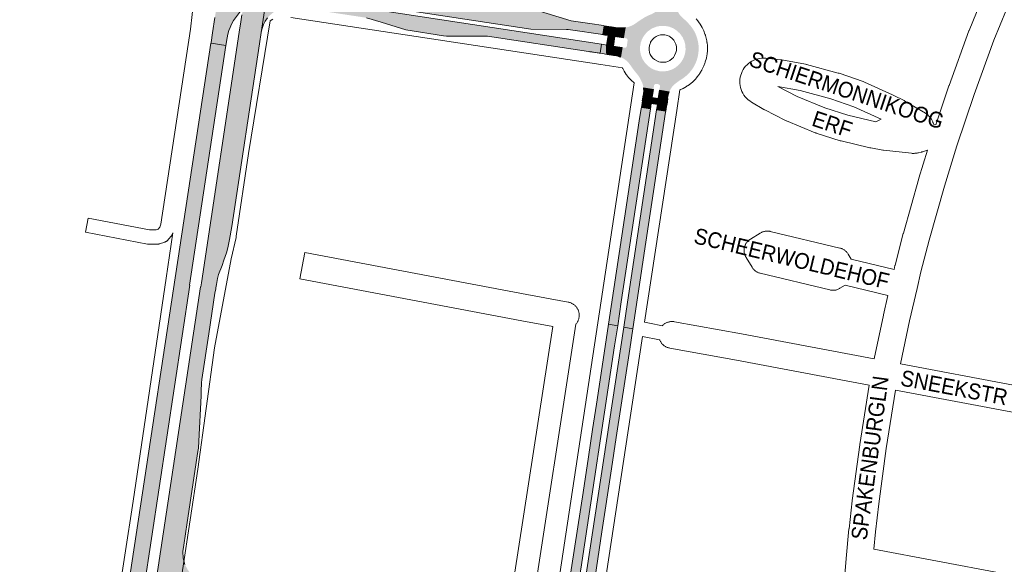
# Paper-space layout 'Layout1' of a CAD drawing. Header units: metres. Extents: x 123097 to 144122, y 392739 to 407589.
# Tile 27 of 256: x 126157 to 126637, y 399111 to 399376. Entities that reach past the tile are written whole.
import ezdxf
from ezdxf.enums import TextEntityAlignment as Align

# ---------------------------------------------------------------- set-up
doc = ezdxf.new("R2010")
doc.units = ezdxf.units.M
doc.header["$MEASUREMENT"] = 0
for name, color, linetype, lineweight in [('gs-anno-wegen algemeen tekst', 7, 'Continuous', 0), ('gs-knt-aanvullende hoofdweg', 7, 'Continuous', 0), ('gs-knt-fietspaden', 7, 'Continuous', 0), ('gs-knt-hoofdweg', 7, 'Continuous', 0), ('gs-knt-wegen algemeen', 7, 'Continuous', 0), ('ir-ARC-asfalt-hoofdwegen-te inspecteren', 5, 'Continuous', 0), ('ir-ARC-fietspaden naastliggend- te inspecteren', 1, 'Continuous', 0)]:
    doc.layers.add(name, color=color, linetype=linetype, lineweight=lineweight)
doc.styles.add('Style-Arial', font='arial.ttf')

psp = doc.layouts.get("Layout1")

# ---------------------------------------------------------------- hatches: boundary and pattern name
at = {"layer": 'ir-ARC-asfalt-hoofdwegen-te inspecteren', "linetype": 'Continuous', "lineweight": 13}
for points in [[(126194.597, 398913.091), (126202.255, 398911.931), (126202.631, 398914.179), (126204.118, 398920.447), (126207.993, 398937.144), (126209.397, 398943.064), (126210.241, 398946.919), (126211.459, 398953.612), (126214.437, 398972.775), (126217.78, 398995.053), (126221.47, 399019.201), (126222.2, 399021.953), (126223.462, 399024.506), (126225.207, 399026.757), (126227.364, 399028.616), (126229.847, 399030.009), (126231.698, 399030.753), (126235.955, 399031.658), (126239.106, 399031.905), (126243.005, 399031.695), (126245.628, 399031.351), (126246.574, 399037.832), (126246.169, 399037.725), (126244.792, 399037.323), (126241.901, 399036.823), (126240.997, 399036.857), (126238.743, 399037.118), (126236.914, 399037.403), (126233.268, 399037.853), (126229.595, 399037.926), (126227.577, 399037.465), (126225.675, 399036.649), (126224.647, 399036.304), (126223.565, 399036.374), (126222.462, 399036.638), (126221.057, 399037.043), (126220.932, 399037.697), (126225.944, 399070.862), (126229.118, 399092.07), (126230.731, 399102.154), (126232.514, 399102.356), (126234.21, 399101.772), (126235.393, 399100.992), (126238.351, 399099.355), (126241.56, 399098.288), (126245.494, 399097.571), (126248.618, 399096.842), (126251.64, 399095.761), (126254.518, 399094.344), (126255.978, 399100.667), (126252.492, 399101.129), (126251.504, 399101.352), (126250.154, 399101.805), (126246.604, 399103.128), (126243.635, 399104.106), (126241.075, 399105.989), (126238.988, 399108.386), (126237.474, 399111.18), (126236.607, 399114.237), (126236.428, 399117.41), (126236.945, 399120.545), (126238.556, 399131.64), (126243.852, 399166.121), (126244.086, 399167.79), (126244.327, 399171.154), (126245.376, 399193.212), (126245.511, 399195.472), (126245.527, 399199.66), (126245.734, 399201.189), (126249.1, 399223.497), (126252.166, 399243.327), (126252.551, 399245.457), (126252.631, 399245.854), (126252.875, 399247.456), (126253.02, 399248.403), (126253.429, 399250.378), (126253.945, 399252.328), (126255.639, 399256.777), (126256.557, 399259.388), (126257.732, 399262.977), (126258.398, 399265.301), (126258.993, 399267.809), (126259.32, 399269.483), (126260.33, 399275.69), (126273.835, 399364.713), (126274.711, 399370.293), (126279.737, 399403.265), (126269.338, 399404.924), (126269.263, 399404.424), (126268.572, 399399.774), (126268.216, 399399.33), (126267.648, 399399.361), (126267.362, 399399.502), (126267.194, 399399.774), (126266.824, 399402.415), (126266.939, 399404.838), (126267, 399405.258), (126256.56, 399406.881), (126255.27, 399398.321), (126254.388, 399392.403), (126253.273, 399384.923), (126252.51, 399379.854), (126252.124, 399377.489), (126251.042, 399370.029), (126250.312, 399365.285), (126250.267, 399365.062), (126257.535, 399363.968), (126258.089, 399367.622), (126258.474, 399369.408), (126259.002, 399371.158), (126259.566, 399372.626), (126260.295, 399374.233), (126261.198, 399375.996), (126264.618, 399380.699), (126265.226, 399380.802), (126265.534, 399380.267), (126265.297, 399378.763), (126264.786, 399375.413), (126264.038, 399370.467), (126245.58, 399248.342), (126245.272, 399246.325), (126245.117, 399246.335), (126212.407, 399030.203), (126211.716, 399025.791), (126211.46, 399024.158), (126209.202, 399009.739), (126194.482, 398913.111)], [(126441.2, 399369.181), (126441.846, 399373.536), (126441.432, 399373.601), (126434.861, 399374.594), (126425.797, 399375.965), (126408.219, 399381.301), (126396.554, 399383.05), (126335.712, 399392.331), (126305.936, 399396.869), (126291.004, 399399.102), (126287.84, 399399.955), (126284.922, 399401.447), (126284.029, 399402.053), (126283.175, 399402.717), (126279.737, 399403.265), (126274.711, 399370.293), (126275.16, 399372.218), (126275.852, 399374.069), (126276.696, 399375.798), (126277.807, 399377.368), (126278.785, 399378.447), (126279.868, 399379.42), (126281.357, 399380.528), (126282.972, 399381.442), (126284.002, 399381.867), (126285.06, 399382.219), (126286.139, 399382.496), (126287.237, 399382.697), (126290.591, 399382.786), (126291.146, 399382.728), (126291.699, 399382.65), (126303.864, 399380.781), (126304.889, 399380.623), (126313.256, 399379.329), (126325.984, 399377.404), (126333.181, 399375.186), (126345.164, 399371.473), (126363.479, 399368.677), (126364.984, 399368.468), (126374.865, 399368.46), (126384.938, 399368.438), (126434.238, 399360.984), (126439.407, 399360.183), (126439.855, 399360.112), (126440.51, 399364.527), (126334.003, 399380.751), (126304.44, 399385.254), (126284.332, 399388.317), (126279.594, 399389.039), (126279.219, 399389.299), (126279.181, 399389.754), (126279.508, 399390.073), (126282.059, 399390.23), (126284.614, 399390.167), (126285.911, 399390.05), (126287.206, 399389.876), (126304.693, 399387.216), (126334.292, 399382.713), (126406.139, 399371.782), (126423.537, 399371.634), (126424.347, 399371.609), (126425.369, 399371.5)], [(126206.298, 399025.162), (126239.97, 399247.179), (126239.818, 399247.21), (126257.535, 399363.968), (126250.267, 399365.062), (126250.119, 399365.072), (126198.668, 399026.319), (126198.638, 399026.125), (126197.301, 399017.32), (126194.588, 399000), (126191.653, 398980.763), (126188.715, 398961.497), (126183.91, 398930), (126181.55, 398915.049), (126189.185, 398913.893), (126189.31, 398913.865), (126204.874, 399015.773), (126206.267, 399024.954)], [(126448.418, 399227.318), (126450.184, 399239), (126464.397, 399333.014), (126459.957, 399333.759), (126459.874, 399333.23), (126458.95, 399327.185), (126451.762, 399279.794), (126443.975, 399228.167)], [(126453.162, 399238.876), (126451.348, 399226.757), (126455.781, 399225.91), (126459.019, 399247.483), (126461.36, 399262.834), (126471.758, 399331.473), (126471.818, 399331.879), (126467.377, 399332.57)], [(126446.952, 399217.62), (126448.418, 399227.318), (126443.975, 399228.167), (126442.827, 399220.532), (126438.059, 399189.22), (126436.204, 399176.853), (126434.141, 399163.518), (126431.538, 399146.228), (126424.687, 399101.218), (126423.685, 399094.434), (126427.496, 399093.857), (126427.724, 399095.367), (126428.87, 399100.245), (126429.895, 399105.164), (126430.452, 399108.81)]]:
    psp.add_hatch(color=5, dxfattribs=at).paths.add_polyline_path(points, flags=0)
at = {"layer": 'ir-ARC-asfalt-hoofdwegen-te inspecteren', "linetype": 'Continuous', "lineweight": 13, "extrusion": (0, 0, -1)}
h = psp.add_hatch(color=5, dxfattribs=at)
h.paths.add_polyline_path([(-126487.362, 399358.109, 0.1984318), (-126479.359, 399347.332), (-126479.357, 399347.335), (-126478.723, 399346.935), (-126478.726, 399346.93), (-126477.59, 399346.14), (-126476.41, 399345.227), (-126475.836, 399344.714), (-126475.389, 399344.266), (-126475.378, 399344.274), (-126475.294, 399344.171), (-126475.29, 399344.167), (-126474.992, 399343.802, -0.0000646), (-126474.99, 399343.8), (-126474.904, 399343.694), (-126474.908, 399343.69, -0.0584596), (-126473.573, 399341.349), (-126468.776, 399342.071), (-126469.048, 399343.874, -0.4157256), (-126468.262, 399345.029), (-126467.282, 399345.216, -0.4292668), (-126466.127, 399344.415), (-126465.841, 399342.514), (-126461.024, 399343.239, -0.0653548), (-126460.363, 399345.699), (-126460.364, 399345.699), (-126460.325, 399345.788, -0.0010036), (-126460.31, 399345.824), (-126460.118, 399346.263, -0.0828629), (-126457.181, 399350.836), (-126456.985, 399351.066), (-126456.885, 399351.183, 0.0272234), (-126455.119, 399353.612), (-126454.529, 399354.433), (-126453.919, 399355.237, -0.0555939), (-126452.354, 399356.787), (-126452.356, 399356.79), (-126451.754, 399357.236), (-126451.746, 399357.226, -0.0372015), (-126449.778, 399358.204), (-126450.597, 399362.959), (-126451.718, 399362.785, -0.4038489), (-126452.879, 399363.579), (-126453.26, 399366.314, -0.4173346), (-126452.428, 399367.429), (-126451.295, 399367.601), (-126452.063, 399372.627), (-126452.719, 399372.732), (-126453.371, 399372.859), (-126453.981, 399373.042), (-126453.988, 399373.026), (-126454.106, 399373.08), (-126454.107, 399373.08), (-126454.33, 399373.181), (-126454.554, 399373.282, -0.0544982), (-126456.651, 399374.331), (-126458.721, 399375.766), (-126461.219, 399377.398, 0.0370786), (-126464.822, 399379.12), (-126465.185, 399379.287), (-126466.412, 399379.971), (-126467.147, 399380.429), (-126467.152, 399380.423), (-126467.294, 399380.523), (-126468.485, 399381.339, -0.1209502), (-126470.316, 399383.444), (-126477.022, 399382.5, -0.0884223), (-126478.222, 399379.525), (-126478.529, 399378.987), (-126478.549, 399378.999), (-126478.959, 399378.499), (-126479.482, 399377.908), (-126480.972, 399376.566, 0.0426326), (-126484.393, 399372.93), (-126484.678, 399372.543, 0.213674), (-126487.443, 399358.445), (-126487.361, 399358.109)])
h.paths.add_polyline_path([(-126471.03, 399351.28), (-126473.113, 399351.597), (-126475.098, 399352.302), (-126476.527, 399353.1), (-126478.168, 399354.421), (-126479.53, 399356.028), (-126480.565, 399357.863), (-126481.236, 399359.86), (-126481.517, 399361.948), (-126481.4, 399364.051), (-126480.888, 399366.094), (-126480.001, 399368.005), (-126478.768, 399369.714), (-126477.236, 399371.159), (-126475.458, 399372.29), (-126473.499, 399373.066), (-126471.429, 399373.458), (-126469.323, 399373.452), (-126467.256, 399373.049), (-126465.301, 399372.264), (-126464.669, 399371.911), (-126462.975, 399370.658), (-126461.547, 399369.108), (-126460.438, 399367.317), (-126459.686, 399365.349), (-126459.319, 399363.275), (-126459.35, 399361.169), (-126459.777, 399359.106), (-126460.586, 399357.161), (-126461.747, 399355.403), (-126463.219, 399353.895), (-126464.948, 399352.693), (-126466.874, 399351.837), (-126468.926, 399351.361)], flags=16)
at = {"layer": 'ir-ARC-asfalt-hoofdwegen-te inspecteren', "linetype": 'Continuous', "lineweight": 13}
for points in [[(126445.399, 399372.969, 0.0466724), (126443.872, 399368.715), (126442.226, 399368.961), (126442.233, 399369.008), (126440.73, 399369.25), (126441.2, 399369.181), (126441.843, 399373.517), (126442.937, 399373.348)], [(126443.199, 399364.117, 0.0399359), (126443.294, 399359.582), (126441.004, 399359.934), (126438.869, 399360.263), (126434.791, 399360.89), (126434.792, 399360.898), (126439.407, 399360.183), (126439.855, 399360.112), (126440.502, 399364.471), (126441.53, 399364.317), (126441.539, 399364.372)], [(126473.573, 399341.349, 0.0479638), (126472.908, 399339.236), (126472.762, 399338.096, -0.0401816), (126468.182, 399338.126), (126468.776, 399342.071)], [(126460.469, 399336.904, 0.0273392), (126464.789, 399335.6), (126464.385, 399332.932), (126464.385, 399332.932), (126464.397, 399333.014), (126459.977, 399333.756)]]:
    psp.add_hatch(color=5, dxfattribs=at).paths.add_polyline_path(points)
at = {"layer": 'ir-ARC-asfalt-hoofdwegen-te inspecteren', "linetype": 'Continuous', "lineweight": 13, "extrusion": (0, 0, -1)}
for points in [[(-126452.063, 399372.627), (-126451.295, 399367.601), (-126446.875, 399368.273, 0.0402046), (-126448.361, 399372.521), (-126449.341, 399372.437, -0.0352503)], [(-126447.203, 399358.99), (-126446.416, 399359.103, 0.0541786), (-126446.184, 399363.643), (-126450.597, 399362.959), (-126449.778, 399358.204, -0.0457148)], [(-126461.024, 399343.239), (-126465.841, 399342.514), (-126465.254, 399338.604, 0.0193255), (-126460.929, 399339.868), (-126461.042, 399340.839, -0.0616695)]]:
    psp.add_hatch(color=5, dxfattribs=at).paths.add_polyline_path(points)
for points in [[(-126467.354, 399332.491), (-126467.753, 399335.148), (-126469.282, 399335.057), (-126472.307, 399335.113), (-126471.818, 399331.879), (-126467.377, 399332.57), (-126467.365, 399332.489)], [(-126451.348, 399226.757), (-126449.904, 399217.109), (-126433.443, 399108.555), (-126432.758, 399104.061), (-126432.334, 399100.025), (-126431.981, 399095.06), (-126431.421, 399091.209), (-126435.251, 399090.628), (-126436.137, 399096.412), (-126440.751, 399127.044), (-126445.409, 399157.661), (-126447.725, 399172.985), (-126454.279, 399215.958), (-126455.781, 399225.91)]]:
    psp.add_hatch(color=5, dxfattribs=at).paths.add_polyline_path(points, flags=0)
at = {"layer": 'ir-ARC-fietspaden naastliggend- te inspecteren', "linetype": 'Continuous', "lineweight": 30, "extrusion": (0, 0, -1)}
for points in [[(-126446.875, 399368.273), (-126443.872, 399368.715, 0.0466724), (-126445.399, 399372.969), (-126448.361, 399372.521, -0.0402046)], [(-126443.199, 399364.117), (-126446.184, 399363.643, -0.0541786), (-126446.416, 399359.103), (-126443.294, 399359.582, 0.0399359)], [(-126464.789, 399335.6, 0.0273392), (-126460.469, 399336.904), (-126460.929, 399339.868, -0.0193255), (-126465.254, 399338.604)], [(-126472.762, 399338.096), (-126472.307, 399335.113), (-126469.282, 399335.057), (-126467.753, 399335.148), (-126468.182, 399338.126, -0.0401816)]]:
    psp.add_hatch(color=1, dxfattribs=at).paths.add_polyline_path(points)

# ---------------------------------------------------------------- linework, layer by layer
at = {"layer": 'gs-anno-wegen algemeen tekst', "color": 7, "linetype": 'Continuous', "flags": 128}
for points in [[(126394.827, 399084.829), (126395.553, 399089.534), (126416.753, 399227.054)], [(126428.084, 399228.229), (126406.444, 399087.855), (126405.936, 399084.564)]]:
    psp.add_lwpolyline(points, dxfattribs=at)
at = {"layer": 'gs-knt-aanvullende hoofdweg', "color": 7, "linetype": 'Continuous', "flags": 128}
for points in [[(126280.356, 399376.68), (126278.998, 399375.923)], [(126416.519, 399083.15), (126417.001, 399086.7), (126418.149, 399095.157), (126418.186, 399095.398), (126418.231, 399095.639), (126419.352, 399101.168), (126456.446, 399345.691), (126455.05, 399346.955), (126453.887, 399348.214), (126453.768, 399348.342), (126453.608, 399348.534), (126453.347, 399348.868), (126452.614, 399349.837), (126451.597, 399351.428), (126450.958, 399352.657), (126450.827, 399352.898), (126450.77, 399353.019), (126450.728, 399353.099), (126440.157, 399354.703), (126289.206, 399377.608)], [(126486.695, 399376.816), (126487.497, 399375.855), (126487.617, 399375.712), (126487.677, 399375.628), (126487.693, 399375.608), (126487.775, 399375.496), (126487.817, 399375.439), (126487.841, 399375.405), (126487.879, 399375.354), (126488.681, 399374.21), (126489.614, 399372.624), (126489.748, 399372.353), (126490.41, 399370.964), (126490.968, 399369.486), (126490.987, 399369.439), (126491.008, 399369.385), (126491.062, 399369.243), (126491.095, 399369.126), (126491.105, 399369.096), (126491.123, 399369.035), (126491.139, 399368.985), (126491.166, 399368.884), (126491.206, 399368.747), (126491.565, 399367.472), (126491.818, 399366.179), (126491.838, 399366.085), (126491.862, 399365.951), (126491.884, 399365.847), (126491.891, 399365.801), (126491.917, 399365.666), (126491.933, 399365.526), (126491.937, 399365.492), (126491.939, 399365.477), (126491.946, 399365.433), (126491.958, 399365.311), (126491.971, 399365.206), (126492.115, 399363.836), (126492.154, 399362.419), (126492.156, 399362.292), (126492.159, 399362.217), (126492.158, 399362.168), (126492.159, 399362.1), (126492.157, 399362.026), (126492.157, 399361.996), (126492.155, 399361.904), (126492.153, 399361.873), (126492.151, 399361.798), (126492.15, 399361.781), (126492.128, 399361.463), (126492.12, 399361.38), (126491.996, 399359.861), (126491.867, 399358.901), (126491.841, 399358.721), (126491.824, 399358.591), (126491.818, 399358.557), (126491.813, 399358.521), (126491.747, 399358.179), (126491.738, 399358.144), (126491.647, 399357.772), (126491.123, 399355.862), (126491.049, 399355.634), (126491.046, 399355.623), (126490.938, 399355.316), (126490.93, 399355.296), (126490.415, 399353.939), (126489.657, 399352.329), (126489.64, 399352.292), (126489.502, 399351.994), (126489.486, 399351.963), (126489.331, 399351.667), (126489.317, 399351.642), (126489.144, 399351.348), (126489.132, 399351.33), (126488.371, 399350.109), (126488.129, 399349.747), (126487.867, 399349.399), (126487.338, 399348.738), (126487.303, 399348.695), (126487.283, 399348.669), (126487.272, 399348.656), (126487.208, 399348.581), (126487.072, 399348.414), (126486.973, 399348.307), (126486.92, 399348.246), (126486.103, 399347.306), (126484.81, 399346.049), (126483.415, 399344.908), (126482.732, 399344.442), (126482.6, 399344.347), (126482.359, 399344.187), (126482.351, 399344.181), (126481.926, 399343.891), (126481.221, 399343.483), (126480.356, 399343.006), (126480.058, 399342.858), (126479.769, 399342.724), (126479.236, 399342.489), (126479.091, 399342.43), (126478.72, 399342.261), (126477.202, 399332.252), (126461.554, 399229.104)], [(126469.286, 399355.796), (126470.791, 399355.702), (126471.079, 399355.739), (126471.814, 399355.834), (126472.89, 399356.163), (126473.896, 399356.665), (126474.803, 399357.328), (126475.586, 399358.132), (126476.163, 399358.967), (126476.805, 399360.453), (126476.988, 399361.115), (126477.006, 399361.216), (126477.114, 399362.277), (126477.04, 399363.4), (126476.78, 399364.492), (126476.342, 399365.526), (126475.737, 399366.473), (126474.982, 399367.306), (126474.015, 399368.067), (126473.497, 399368.369), (126472.703, 399368.706), (126471.343, 399369.033), (126470.389, 399369.111), (126469.269, 399369.015), (126468.181, 399368.733), (126467.156, 399368.274), (126466.22, 399367.65), (126465.415, 399366.891), (126465.376, 399366.844), (126464.871, 399366.175), (126464.764, 399366.019), (126464.475, 399365.502), (126464.426, 399365.407), (126464.387, 399365.333), (126464.37, 399365.298), (126464.353, 399365.265), (126464.188, 399364.927), (126463.862, 399363.917), (126463.7, 399362.804), (126463.7, 399362.798), (126463.724, 399361.757), (126463.725, 399361.747), (126463.79, 399361.352), (126463.797, 399361.311), (126463.808, 399361.255), (126463.877, 399360.901), (126463.878, 399360.897), (126463.953, 399360.542), (126464.334, 399359.524), (126464.898, 399358.554), (126465.617, 399357.688), (126466.38, 399357.033), (126467.831, 399356.22), (126468.477, 399355.966), (126469.279, 399355.798), (126469.283, 399355.797), (126469.286, 399355.796)], [(126460.5, 399222.157), (126439.479, 399083.58), (126439.478, 399083.574), (126437.965, 399073.603), (126437.964, 399073.596), (126424.684, 398986.56), (126423.745, 398979.62), (126422.416, 398965.531), (126421.851, 398951.491), (126422.043, 398937.391), (126422.984, 398923.471), (126424.697, 398909.425), (126427.222, 398895.183), (126427.258, 398894.959), (126428.131, 398888.991), (126432.184, 398874.027), (126441.656, 398846.149), (126448.82, 398830.87), (126454.79, 398819.62), (126462.001, 398807.007)]]:
    psp.add_lwpolyline(points, dxfattribs=at)
at = {"layer": 'gs-knt-fietspaden', "color": 7, "linetype": 'Continuous', "flags": 128}
psp.add_lwpolyline([(126231.683, 399272.585), (126231.595, 399272.351), (126231.537, 399272.209), (126231.473, 399272.069), (126231.404, 399271.932), (126231.328, 399271.798), (126231.246, 399271.668), (126231.159, 399271.541), (126231.066, 399271.418), (126229.419, 399269.333), (126229.31, 399269.202), (126229.195, 399269.076), (126229.074, 399268.956), (126228.947, 399268.842), (126228.815, 399268.735), (126228.678, 399268.634), (126228.536, 399268.539), (126228.39, 399268.452), (126228.239, 399268.372), (126228.085, 399268.299), (126227.928, 399268.234), (126227.767, 399268.177), (126225.091, 399267.291), (126224.933, 399267.243), (126224.774, 399267.203), (126224.612, 399267.17), (126224.449, 399267.144), (126224.285, 399267.127), (126224.12, 399267.117), (126223.956, 399267.114), (126219.873, 399267.153), (126219.718, 399267.158), (126219.562, 399267.17), (126219.407, 399267.189), (126219.254, 399267.214), (126189.112, 399272.926, -0.3711039), (126189.105, 399272.936), (126190.408, 399279.815, -0.3858405), (126190.419, 399279.823), (126220.253, 399274.17), (126223.44, 399274.139), (126224.563, 399274.511), (126225.221, 399275.344), (126225.788, 399276.842), (126240.192, 399371.798), (126241.906, 399386.269)], format="xyb", dxfattribs=at)
for points in [[(126461.554, 399229.104), (126463.903, 399228.65), (126470.201, 399227.434)], [(126468.871, 399220.541), (126460.5, 399222.157)]]:
    psp.add_lwpolyline(points, dxfattribs=at)
at = {"layer": 'gs-knt-hoofdweg', "color": 7, "linetype": 'Continuous', "flags": 128}
for points in [[(126278.998, 399375.923), (126268.541, 399311.331), (126262.568, 399271.044), (126262.515, 399270.726), (126262.448, 399270.41), (126260.035, 399259.999), (126251.976, 399216.645), (126243.875, 399157.628), (126243.858, 399157.511), (126228.833, 399058.899), (126213.809, 398958.14), (126213.798, 398958.066), (126199.538, 398868.184), (126199.529, 398868.128), (126187.429, 398795.199), (126183.634, 398769.058)], [(126157.004, 398775.562), (126166.056, 398832.636), (126169.87, 398866.053), (126169.909, 398866.352), (126183.862, 398957.92), (126183.864, 398957.933), (126212.226, 399141.968), (126228.323, 399250.54), (126228.328, 399250.572), (126231.683, 399272.585)]]:
    psp.add_lwpolyline(points, dxfattribs=at)
at = {"layer": 'gs-knt-wegen algemeen', "color": 7, "linetype": 'Continuous', "flags": 128}
for points in [[(126658.637, 399428.425), (126643.991, 399396.424), (126640.987, 399389.075), (126631.742, 399366.46), (126622.166, 399340.098), (126613.691, 399314.965), (126613.691, 399314.962), (126613.689, 399314.958)], [(126603.414, 399325.236), (126609.852, 399344.33), (126609.902, 399344.473), (126619.548, 399371.027), (126619.641, 399371.267), (126626.496, 399388.035)], [(126599.41, 399312.845), (126599.222, 399312.91), (126599.193, 399312.899), (126597.067, 399312.163), (126596.853, 399312.092), (126596.637, 399312.03), (126596.419, 399311.975), (126595.083, 399311.663), (126594.854, 399311.613), (126594.622, 399311.572), (126594.389, 399311.54), (126593.182, 399311.393), (126592.882, 399311.363), (126592.582, 399311.348), (126592.281, 399311.346), (126591.98, 399311.358), (126591.68, 399311.384), (126578.02, 399312.893), (126577.804, 399312.921), (126577.589, 399312.956), (126571.729, 399314.004), (126571.55, 399314.038), (126571.372, 399314.078), (126557.33, 399317.411), (126557.101, 399317.47), (126556.873, 399317.537), (126545.178, 399321.231), (126544.921, 399321.319), (126544.667, 399321.417), (126530.727, 399327.139), (126530.487, 399327.243), (126530.251, 399327.357), (126520.08, 399332.523), (126519.897, 399332.619), (126519.717, 399332.722), (126513.602, 399336.334), (126512.757, 399336.884), (126511.964, 399337.506), (126511.229, 399338.195), (126510.557, 399338.945), (126509.952, 399339.751), (126509.421, 399340.607), (126508.966, 399341.506), (126508.592, 399342.442), (126508.302, 399343.407), (126508.096, 399344.393), (126507.978, 399345.394), (126507.947, 399346.401), (126508.005, 399347.407), (126508.151, 399348.403), (126508.383, 399349.384), (126508.7, 399350.34), (126509.099, 399351.265), (126509.578, 399352.152), (126510.133, 399352.993), (126510.758, 399353.782), (126511.451, 399354.514), (126512.205, 399355.183), (126513.014, 399355.782), (126513.873, 399356.309), (126514.775, 399356.759), (126515.712, 399357.128), (126516.678, 399357.414), (126517.666, 399357.614), (126518.667, 399357.727), (126519.674, 399357.752), (126520.68, 399357.689), (126527.983, 399356.908), (126528.224, 399356.878), (126528.463, 399356.839), (126539.945, 399354.737), (126540.198, 399354.685), (126540.448, 399354.624), (126555.924, 399350.503), (126556.156, 399350.436), (126556.386, 399350.361), (126568.075, 399346.299), (126568.353, 399346.196), (126568.625, 399346.079)], [(126560.568, 399330.024), (126574.198, 399326.789), (126576.876, 399328.045), (126563.521, 399334.098), (126552.34, 399337.983), (126537.35, 399341.975), (126537.347, 399341.976), (126537.343, 399341.977), (126526.423, 399343.976), (126535.913, 399339.084), (126549.359, 399333.565), (126560.568, 399330.024)], [(126568.625, 399346.079), (126582.38, 399339.845), (126582.598, 399339.742), (126587.993, 399337.052), (126588.192, 399336.948), (126588.387, 399336.838), (126598.416, 399330.943), (126598.657, 399330.795), (126598.891, 399330.636), (126599.118, 399330.467), (126599.337, 399330.288), (126599.548, 399330.1), (126599.751, 399329.903), (126599.946, 399329.697), (126600.475, 399329.112), (126600.661, 399328.897), (126600.838, 399328.674), (126601.004, 399328.443), (126601.161, 399328.205), (126601.307, 399327.961), (126601.442, 399327.71), (126601.801, 399327.008), (126601.933, 399326.735), (126602.052, 399326.456), (126602.158, 399326.171), (126602.25, 399325.882), (126602.324, 399325.609), (126603.414, 399325.236)], [(126613.689, 399314.958), (126607.66, 399295.438), (126600.208, 399269.012), (126596.22, 399253.702), (126594.307, 399245.518), (126590.642, 399229.83), (126586.181, 399208.867)], [(126583.117, 399254.85), (126583.56, 399256.744), (126583.599, 399256.904), (126587.625, 399272.357), (126587.659, 399272.483), (126595.15, 399299.049), (126595.196, 399299.203), (126599.41, 399312.845)], [(126580.155, 399242.172), (126559.237, 399247.167), (126556.737, 399245.632), (126556.461, 399245.472), (126556.177, 399245.325), (126555.887, 399245.193), (126555.59, 399245.075), (126555.288, 399244.971), (126554.981, 399244.883), (126554.67, 399244.809), (126554.356, 399244.751), (126554.039, 399244.709), (126553.721, 399244.682), (126553.402, 399244.67), (126553.082, 399244.675), (126552.764, 399244.695), (126552.446, 399244.73), (126552.131, 399244.782), (126551.819, 399244.848), (126517.935, 399252.942), (126517.627, 399253.024), (126517.322, 399253.121), (126517.023, 399253.233), (126516.729, 399253.359), (126516.442, 399253.499), (126516.163, 399253.654), (126515.891, 399253.822), (126515.628, 399254.003), (126515.374, 399254.196), (126515.13, 399254.402), (126514.896, 399254.62), (126514.673, 399254.849), (126514.462, 399255.089), (126514.262, 399255.338), (126514.076, 399255.597), (126513.902, 399255.865), (126510.957, 399260.658), (126510.801, 399260.925), (126510.658, 399261.2), (126510.528, 399261.482), (126510.412, 399261.769), (126510.309, 399262.061), (126510.221, 399262.358), (126510.147, 399262.659), (126510.087, 399262.963), (126510.042, 399263.27), (126510.011, 399263.578), (126509.995, 399263.888), (126509.994, 399264.197), (126510.008, 399264.507), (126510.036, 399264.816), (126510.079, 399265.123), (126510.137, 399265.427), (126510.209, 399265.728), (126510.295, 399266.026), (126510.395, 399266.319), (126510.509, 399266.607), (126510.637, 399266.89), (126510.778, 399267.166), (126510.932, 399267.434), (126511.099, 399267.696), (126511.278, 399267.949), (126511.468, 399268.193), (126511.67, 399268.428), (126511.884, 399268.653), (126512.107, 399268.868), (126512.34, 399269.071), (126512.583, 399269.264), (126512.835, 399269.444), (126513.095, 399269.613), (126517.887, 399272.557), (126518.163, 399272.717), (126518.447, 399272.864), (126518.738, 399272.997), (126519.035, 399273.115), (126519.337, 399273.219), (126519.644, 399273.307), (126519.955, 399273.381), (126520.269, 399273.439), (126520.586, 399273.481), (126520.904, 399273.508), (126521.224, 399273.52), (126521.543, 399273.515), (126521.862, 399273.495), (126522.179, 399273.46), (126522.495, 399273.409), (126522.807, 399273.342), (126556.692, 399265.249), (126557.001, 399265.167), (126557.305, 399265.07), (126557.605, 399264.959), (126557.898, 399264.832), (126558.185, 399264.692), (126558.464, 399264.538), (126558.736, 399264.37), (126558.999, 399264.189), (126559.253, 399263.995), (126559.497, 399263.789), (126559.731, 399263.572), (126559.954, 399263.343), (126560.165, 399263.104), (126560.365, 399262.854), (126560.551, 399262.595), (126560.725, 399262.327), (126562.26, 399259.831), (126583.117, 399254.85)], [(126573.384, 399211.284), (126577.921, 399232.603), (126577.949, 399232.729), (126580.155, 399242.172)], [(126470.201, 399227.434), (126470.227, 399227.463), (126470.454, 399227.688), (126470.692, 399227.901), (126470.94, 399228.102), (126471.198, 399228.291), (126471.464, 399228.467), (126471.739, 399228.63), (126472.022, 399228.779), (126472.311, 399228.914), (126472.607, 399229.035), (126472.909, 399229.141), (126473.215, 399229.232), (126473.525, 399229.308), (126473.839, 399229.369), (126474.155, 399229.414), (126474.474, 399229.444), (126474.793, 399229.458), (126475.112, 399229.456), (126475.431, 399229.439), (126475.749, 399229.406), (126476.065, 399229.357), (126508.711, 399223.514), (126508.774, 399223.503), (126573.384, 399211.284)], [(126571.007, 399198.483), (126506.386, 399210.703), (126473.771, 399216.541), (126473.458, 399216.605), (126473.148, 399216.684), (126472.843, 399216.779), (126472.543, 399216.888), (126472.248, 399217.012), (126471.96, 399217.15), (126471.679, 399217.302), (126471.406, 399217.468), (126471.141, 399217.646), (126470.886, 399217.838), (126470.64, 399218.042), (126470.404, 399218.258), (126470.179, 399218.485), (126469.966, 399218.723), (126469.765, 399218.971), (126469.576, 399219.229), (126469.4, 399219.495), (126469.237, 399219.77), (126469.088, 399220.053), (126468.953, 399220.342), (126468.871, 399220.541)], [(126586.181, 399208.867), (126641.285, 399198.47)], [(126557.697, 399086.479), (126558.605, 399100.433), (126558.613, 399100.55), (126559.722, 399113.882), (126559.731, 399113.979), (126561.151, 399128.432), (126561.161, 399128.527), (126562.702, 399142.136), (126562.72, 399142.278), (126566.397, 399169.425), (126566.418, 399169.571), (126571.007, 399198.483)], [(126583.806, 399196.065), (126579.289, 399167.604), (126575.632, 399140.601), (126574.104, 399127.11), (126573.271, 399118.635)], [(126650.339, 399183.513), (126645.206, 399184.481), (126583.806, 399196.065)], [(126573.271, 399118.635), (126635.343, 399106.923), (126724.817, 399090.04), (126812.954, 399073.411), (126873.856, 399061.92)]]:
    psp.add_lwpolyline(points, dxfattribs=at)
psp.add_lwpolyline([(126416.753, 399227.054), (126401.727, 399229.81), (126401.694, 399229.816), (126293.565, 399250.239, -0.3711397), (126293.558, 399250.25), (126295.971, 399263.026, -0.3858583), (126295.982, 399263.033), (126404.093, 399242.613), (126424.342, 399238.899), (126424.654, 399238.834), (126424.963, 399238.753), (126425.268, 399238.658), (126425.568, 399238.547), (126425.862, 399238.422), (126426.15, 399238.282), (126426.43, 399238.129), (126426.702, 399237.962), (126426.966, 399237.782), (126427.221, 399237.589), (126427.466, 399237.384), (126427.701, 399237.168), (126427.925, 399236.939), (126428.137, 399236.701), (126428.337, 399236.452), (126428.525, 399236.193), (126428.7, 399235.926), (126428.862, 399235.65), (126429.01, 399235.367), (126429.144, 399235.077), (126429.263, 399234.78), (126429.368, 399234.479), (126429.458, 399234.172), (126429.532, 399233.861), (126429.592, 399233.547), (126429.635, 399233.231), (126429.664, 399232.913), (126429.676, 399232.593), (126429.673, 399232.274), (126429.654, 399231.955), (126429.62, 399231.637), (126429.57, 399231.322), (126429.505, 399231.009), (126429.424, 399230.7), (126429.329, 399230.395), (126429.218, 399230.095), (126429.093, 399229.801), (126428.953, 399229.513), (126428.8, 399229.233), (126428.633, 399228.961), (126428.453, 399228.697), (126428.26, 399228.442), (126428.084, 399228.229)], format="xyb", dxfattribs=at)
at = {"layer": 'ir-ARC-asfalt-hoofdwegen-te inspecteren', "color": 5, "linetype": 'Continuous', "lineweight": 13, "flags": 128}
for points in [[(126237.474, 399111.18), (126236.607, 399114.237), (126236.428, 399117.41), (126236.945, 399120.545), (126238.556, 399131.64), (126243.852, 399166.121), (126244.086, 399167.79), (126244.327, 399171.154), (126245.376, 399193.212), (126245.511, 399195.472), (126245.527, 399199.66), (126245.734, 399201.189), (126249.1, 399223.497), (126252.166, 399243.327), (126252.551, 399245.457), (126252.631, 399245.854), (126252.875, 399247.456), (126253.02, 399248.403), (126253.429, 399250.378), (126253.945, 399252.328), (126255.639, 399256.777), (126256.557, 399259.388), (126257.732, 399262.977), (126258.398, 399265.301), (126258.993, 399267.809), (126259.32, 399269.483), (126260.33, 399275.69), (126273.835, 399364.713), (126274.711, 399370.293), (126279.737, 399403.265)], [(126252.124, 399377.489), (126251.042, 399370.029), (126250.312, 399365.285), (126250.267, 399365.062), (126257.535, 399363.968), (126258.089, 399367.622), (126258.474, 399369.408), (126259.002, 399371.158), (126259.566, 399372.626), (126260.295, 399374.233), (126261.198, 399375.996), (126264.618, 399380.699)], [(126265.297, 399378.763), (126264.786, 399375.413), (126264.038, 399370.467), (126245.58, 399248.342), (126245.272, 399246.325), (126245.117, 399246.335), (126212.407, 399030.203)]]:
    psp.add_lwpolyline(points, dxfattribs=at)
at = {"layer": 'ir-ARC-asfalt-hoofdwegen-te inspecteren', "color": 5, "linetype": 'Continuous', "lineweight": 13}
for points in [[(126279.737, 399403.265), (126274.711, 399370.293), (126275.16, 399372.218), (126275.852, 399374.069), (126276.696, 399375.798), (126277.807, 399377.368)], [(126325.984, 399377.404), (126333.181, 399375.186), (126345.164, 399371.473), (126363.479, 399368.677), (126364.984, 399368.468), (126374.865, 399368.46), (126384.938, 399368.438), (126434.238, 399360.984), (126439.407, 399360.183), (126439.855, 399360.112), (126440.51, 399364.527), (126334.003, 399380.751)], [(126334.292, 399382.713), (126406.139, 399371.782), (126423.537, 399371.634), (126424.347, 399371.609), (126425.369, 399371.5), (126441.2, 399369.181), (126441.846, 399373.536), (126441.432, 399373.601), (126434.861, 399374.594), (126425.797, 399375.965), (126408.219, 399381.301)]]:
    psp.add_lwpolyline(points, dxfattribs=at)
for points in [[(126445.399, 399372.969, 0.0466724), (126443.872, 399368.715), (126442.226, 399368.961), (126442.233, 399369.008), (126440.73, 399369.25), (126441.2, 399369.181), (126441.843, 399373.517), (126442.937, 399373.348)], [(126452.063, 399372.627), (126451.295, 399367.601), (126446.875, 399368.273, -0.0402046), (126448.361, 399372.521), (126449.341, 399372.437, 0.0352503)], [(126443.199, 399364.117, 0.0399359), (126443.294, 399359.582), (126441.004, 399359.934), (126438.869, 399360.263), (126434.791, 399360.89), (126434.792, 399360.898), (126439.407, 399360.183), (126439.855, 399360.112), (126440.502, 399364.471), (126441.53, 399364.317), (126441.539, 399364.372)], [(126447.203, 399358.99), (126446.416, 399359.103, -0.0541786), (126446.184, 399363.643), (126450.597, 399362.959), (126449.778, 399358.204, 0.0457148)], [(126461.024, 399343.239), (126465.841, 399342.514), (126465.254, 399338.604, -0.0193255), (126460.929, 399339.868), (126461.042, 399340.839, 0.0616695)], [(126473.573, 399341.349, 0.0479638), (126472.908, 399339.236), (126472.762, 399338.096, -0.0401816), (126468.182, 399338.126), (126468.776, 399342.071)], [(126460.469, 399336.904, 0.0273392), (126464.789, 399335.6), (126464.385, 399332.932), (126464.385, 399332.932), (126464.397, 399333.014), (126459.977, 399333.756)]]:
    psp.add_lwpolyline(points, format="xyb", close=True, dxfattribs=at)
for points in [[(126206.298, 399025.162), (126239.97, 399247.179), (126239.818, 399247.21), (126257.535, 399363.968), (126250.267, 399365.062), (126250.119, 399365.072), (126198.668, 399026.319), (126198.638, 399026.125), (126197.301, 399017.32), (126194.588, 399000), (126191.653, 398980.763), (126188.715, 398961.497), (126183.91, 398930), (126181.55, 398915.049), (126189.185, 398913.893), (126189.31, 398913.865), (126204.874, 399015.773), (126206.267, 399024.954)], [(126448.418, 399227.318), (126450.184, 399239), (126464.397, 399333.014), (126459.957, 399333.759), (126459.874, 399333.23), (126458.95, 399327.185), (126451.762, 399279.794), (126443.975, 399228.167)], [(126453.162, 399238.876), (126451.348, 399226.757), (126455.781, 399225.91), (126459.019, 399247.483), (126461.36, 399262.834), (126471.758, 399331.473), (126471.818, 399331.879), (126467.377, 399332.57)], [(126467.354, 399332.491), (126467.753, 399335.148), (126469.282, 399335.057), (126472.307, 399335.113), (126471.818, 399331.879), (126467.377, 399332.57), (126467.365, 399332.489)], [(126446.952, 399217.62), (126448.418, 399227.318), (126443.975, 399228.167), (126442.827, 399220.532), (126438.059, 399189.22), (126436.204, 399176.853), (126434.141, 399163.518), (126431.538, 399146.228), (126424.687, 399101.218), (126423.685, 399094.434), (126427.496, 399093.857), (126427.724, 399095.367), (126428.87, 399100.245), (126429.895, 399105.164), (126430.452, 399108.81)], [(126451.348, 399226.757), (126449.904, 399217.109), (126433.443, 399108.555), (126432.758, 399104.061), (126432.334, 399100.025), (126431.981, 399095.06), (126431.421, 399091.209), (126435.251, 399090.628), (126436.137, 399096.412), (126440.751, 399127.044), (126445.409, 399157.661), (126447.725, 399172.985), (126454.279, 399215.958), (126455.781, 399225.91)]]:
    psp.add_lwpolyline(points, close=True, dxfattribs=at)
at = {"layer": 'ir-ARC-fietspaden naastliggend- te inspecteren', "color": 1, "linetype": 'Continuous', "lineweight": 30}
for points in [[(126446.875, 399368.273), (126443.872, 399368.715, -0.0466724), (126445.399, 399372.969), (126448.361, 399372.521, 0.0402046)], [(126443.199, 399364.117), (126446.184, 399363.643, 0.0541786), (126446.416, 399359.103), (126443.294, 399359.582, -0.0399359)], [(126464.789, 399335.6, -0.0273392), (126460.469, 399336.904), (126460.929, 399339.868, 0.0193255), (126465.254, 399338.604)], [(126472.762, 399338.096), (126472.307, 399335.113), (126469.282, 399335.057), (126467.753, 399335.148), (126468.182, 399338.126, 0.0401816)]]:
    psp.add_lwpolyline(points, format="xyb", close=True, dxfattribs=at)
for points in [[(126443.872, 399368.715), (126446.875, 399368.273), (126446.184, 399363.643), (126443.199, 399364.117)], [(126464.789, 399335.6), (126465.254, 399338.604), (126468.182, 399338.126), (126467.753, 399335.148)]]:
    psp.add_lwpolyline(points, close=True, dxfattribs=at)
at = {"layer": 'ir-ARC-fietspaden naastliggend- te inspecteren', "color": 1, "linetype": 'Continuous', "lineweight": 30, "extrusion": (0, 0, -1)}
psp.add_solid([(-126443.872, 399368.715), (-126446.875, 399368.273), (-126443.199, 399364.117), (-126446.184, 399363.643)], dxfattribs=at)
at = {"layer": 'ir-ARC-fietspaden naastliggend- te inspecteren', "color": 1, "linetype": 'Continuous', "lineweight": 30}
psp.add_solid([(126464.789, 399335.6), (126465.254, 399338.604), (126467.753, 399335.148), (126468.182, 399338.126)], dxfattribs=at)

# ---------------------------------------------------------------- texts
at = {"layer": 'gs-anno-wegen algemeen tekst', "color": 7, "style": 'Style-Arial', "width": 0.909091}
for s, rotation, p in [('SCHIERMONNIKOOG', 341.68184, (126560.094, 399342.181)), ('ERF', 341.68184, (126552.986, 399325.592)), ('SCHEERWOLDEHOF', 346.5655, (126533.222, 399260.166)), ('SNEEKSTR', 349.3147, (126612.42, 399197.291)), ('SPAKENBURGLN', 82.28636, (126571.321, 399163.05))]:
    psp.add_text(s, height=7.7, rotation=rotation, dxfattribs=at).set_placement(p, align=Align.MIDDLE_CENTER)

doc.saveas('drawing.dxf')
